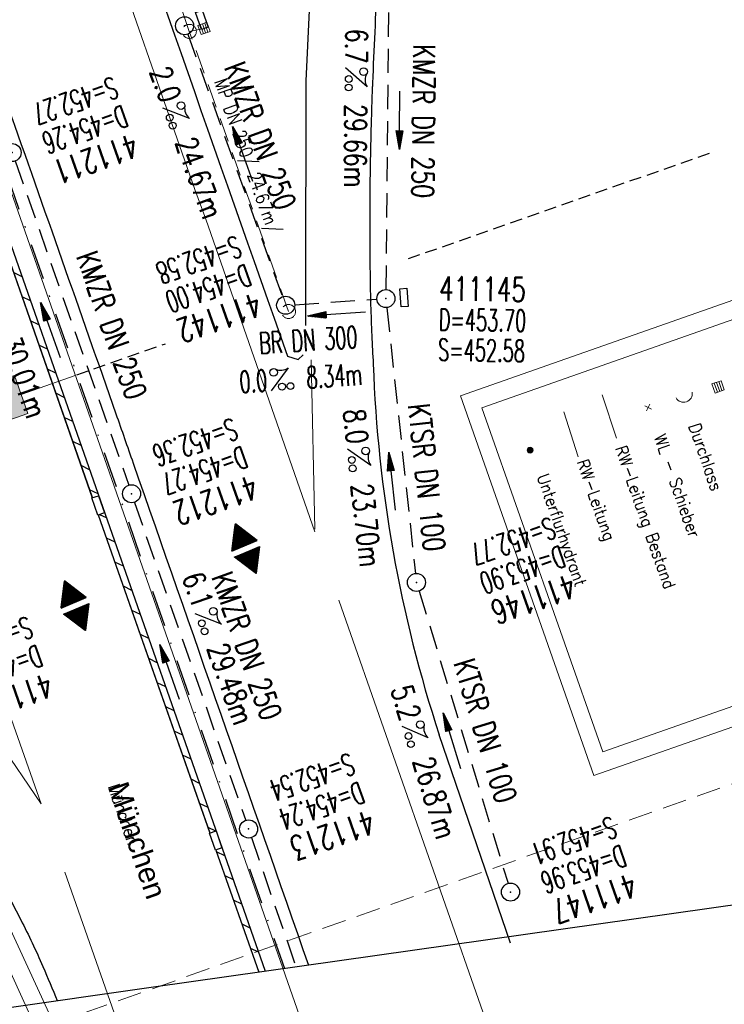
# Model space of a CAD drawing. Extents: x 446577 to 447240, y 443630 to 444842.
# Tile 10 of 71: x 447020 to 447078, y 443699 to 443781. Entities that reach past the tile are written whole.
import ezdxf
from ezdxf.enums import TextEntityAlignment as Align

# ---------------------------------------------------------------- set-up
doc = ezdxf.new("R2010")
doc.units = 0
doc.header["$LTSCALE"] = 2
doc.header["$MEASUREMENT"] = 0
for name, pattern in [('AUSGEZOGEN', [0]), ('GESTRICH-X2', [1.5, 1, -0.5]), ('GESTRICHELT', [0.75, 0.5, -0.25]), ('LINE_LT_1', [1.5, 1, -0.5]), ('STRICHPT-X3', [3, 1.5, -0.75, 0, -0.75])]:
    doc.linetypes.add(name, pattern=pattern)
doc.layers.get('0').update_dxf_attribs({"linetype": 'AUSGEZOGEN'})
for name, color, linetype in [('200_ACHSEN', 7, 'CONTINUOUS'), ('210_Text', 7, 'CONTINUOUS'), ('ACHSE', 250, 'STRICHPT-X3'), ('Beschriftung', 7, 'CONTINUOUS'), ('FBR', 8, 'CONTINUOUS'), ('GEF', 7, 'CONTINUOUS'), ('GLOBAL', 7, 'CONTINUOUS'), ('HEKTOM', 250, 'GESTRICHELT'), ('Hintergrund', 7, 'CONTINUOUS'), ('Hintergrundplan', 7, 'CONTINUOUS'), ('KANAL', 7, 'GESTRICH-X2'), ('neu', 7, 'CONTINUOUS'), ('PFEIL', 7, 'CONTINUOUS'), ('Planeinteilung', 6, 'CONTINUOUS'), ('SCHACHTNR', 6, 'CONTINUOUS'), ('SCHLITZRINNE', 8, 'AUSGEZOGEN'), ('SCHSYMBOL', 7, 'AUSGEZOGEN'), ('TEXTO', 4, 'CONTINUOUS'), ('TEXTU', 4, 'CONTINUOUS')]:
    doc.layers.add(name, color=color, linetype=linetype)
doc.styles.add('4', font='txt_____.ttf', dxfattribs={"width": 0.9, "height": 1})
doc.styles.add('6', font='txt_____.ttf', dxfattribs={"width": 0.8, "height": 1})
doc.styles.add('9', font='ARIALUNI.TTF', dxfattribs={"height": 1})
doc.styles.add('ROMANS', font='romans.shx', dxfattribs={"width": 0.8})

# ---------------------------------------------------------------- blocks, each defined once
blk = doc.blocks.new('GST')
at = {"color": 0}
blk.add_circle((0, 0), 0.75, dxfattribs=at)
blk.add_point((0, 0), dxfattribs=at)
blk = doc.blocks.new('10')
blk.add_blockref('GST', (0, 0))
blk = doc.blocks.new('PROM')
blk.add_line((1.566, 1.817), (0.019, 0.015))
for centre, radius in [((0.317, 1.51), 0.317), ((0.943, 0.291), 0.283), ((1.645, 0.287), 0.283)]:
    blk.add_circle(centre, radius)
blk.add_arc((0.992, 2.682), 1.033, 239.14139, 303.35492)
blk = doc.blocks.new('PFEIL2')
at = {"color": 0}
for p, q in [((0.88, 0.002), (-2.401, -0.012)), ((0.881, -0.271), (0.879, 0.276)), ((0.879, 0.276), (2.429, 0.009)), ((0.911, 0.27), (0.879, 0.265)), ((0.965, 0.261), (0.879, 0.246)), ((1.019, 0.252), (0.879, 0.228)), ((1.073, 0.242), (0.879, 0.209)), ((1.127, 0.233), (0.879, 0.191)), ((1.181, 0.224), (0.879, 0.172)), ((1.235, 0.214), (0.879, 0.154)), ((1.289, 0.205), (0.879, 0.135)), ((1.343, 0.196), (0.879, 0.117)), ((1.397, 0.187), (0.879, 0.098)), ((1.451, 0.177), (0.879, 0.08)), ((1.505, 0.168), (0.879, 0.061)), ((1.559, 0.159), (0.88, 0.043)), ((1.613, 0.149), (0.88, 0.024)), ((1.668, 0.14), (0.88, 0.006)), ((1.722, 0.131), (0.88, -0.013)), ((1.776, 0.121), (0.88, -0.031)), ((1.83, 0.112), (0.88, -0.05)), ((1.884, 0.103), (0.88, -0.068)), ((1.938, 0.094), (0.88, -0.087)), ((1.992, 0.084), (0.88, -0.105)), ((2.046, 0.075), (0.88, -0.124)), ((2.1, 0.066), (0.88, -0.142)), ((2.154, 0.056), (0.88, -0.161)), ((2.208, 0.047), (0.88, -0.179)), ((2.262, 0.038), (0.881, -0.198)), ((2.316, 0.029), (0.881, -0.216)), ((2.37, 0.019), (0.881, -0.235)), ((2.424, 0.01), (0.881, -0.253)), ((2.429, 0.009), (0.881, -0.271))]:
    blk.add_line(p, q, dxfattribs=at)
blk = doc.blocks.new('13')
blk.add_lwpolyline([(0.755, 1.218), (-0.748, 1.218), (-0.748, 1.801), (0.755, 1.801)], close=True)
at = {"rotation": 180}
blk.add_blockref('GST', (0, 0), dxfattribs=at)
blk = doc.blocks.new('*X7')
at = {"color": 0}
for p, q in [((377.107, 180.991), (378.197, 182.081)), ((377.112, 181.023), (378.187, 182.097)), ((377.116, 180.991), (378.2, 182.075)), ((377.124, 181.044), (378.184, 182.103)), ((377.125, 180.991), (378.203, 182.069)), ((377.133, 180.991), (378.206, 182.064)), ((377.136, 181.065), (378.181, 182.109)), ((377.142, 180.991), (378.21, 182.058)), ((377.148, 181.085), (378.177, 182.114)), ((377.151, 180.991), (378.213, 182.053)), ((377.16, 180.991), (378.216, 182.047)), ((377.161, 181.106), (378.174, 182.12)), ((377.169, 180.991), (378.219, 182.041)), ((377.173, 181.127), (378.171, 182.125)), ((377.178, 180.991), (378.223, 182.036)), ((377.185, 181.148), (378.168, 182.131)), ((377.186, 180.991), (378.226, 182.03)), ((377.195, 180.991), (378.229, 182.025)), ((377.197, 181.169), (378.164, 182.137)), ((377.204, 180.991), (378.232, 182.019)), ((377.209, 181.19), (378.161, 182.142)), ((377.213, 180.991), (378.236, 182.013)), ((377.221, 181.211), (378.158, 182.148)), ((377.222, 180.991), (378.239, 182.008)), ((377.233, 181.232), (378.155, 182.153)), ((377.245, 181.253), (378.151, 182.159)), ((377.257, 181.274), (378.148, 182.165)), ((377.269, 181.295), (378.145, 182.17)), ((377.281, 181.316), (378.142, 182.176)), ((377.293, 181.336), (378.138, 182.181)), ((377.305, 181.357), (378.135, 182.187)), ((377.318, 181.378), (378.132, 182.193)), ((377.33, 181.399), (378.129, 182.198)), ((377.342, 181.42), (378.126, 182.204)), ((377.354, 181.441), (378.122, 182.209)), ((377.366, 181.462), (378.119, 182.215)), ((377.378, 181.483), (378.116, 182.221)), ((377.39, 181.504), (378.113, 182.226)), ((377.402, 181.525), (378.109, 182.232)), ((377.414, 181.546), (378.106, 182.238)), ((377.426, 181.566), (378.103, 182.243)), ((377.438, 181.587), (378.1, 182.249)), ((377.45, 181.608), (378.096, 182.254)), ((377.462, 181.629), (378.093, 182.26)), ((377.474, 181.65), (378.09, 182.266)), ((377.487, 181.671), (378.087, 182.271)), ((377.499, 181.692), (378.083, 182.277)), ((377.511, 181.713), (378.08, 182.282)), ((377.523, 181.734), (378.077, 182.288)), ((377.535, 181.755), (378.074, 182.294)), ((377.547, 181.776), (378.071, 182.299)), ((377.559, 181.796), (378.067, 182.305)), ((377.571, 181.817), (378.064, 182.31)), ((377.583, 181.838), (378.061, 182.316)), ((377.595, 181.859), (378.058, 182.322)), ((377.607, 181.88), (378.054, 182.327)), ((377.619, 181.901), (378.051, 182.333)), ((377.631, 181.922), (378.048, 182.338)), ((377.644, 181.943), (378.045, 182.344)), ((377.656, 181.964), (378.041, 182.35)), ((377.668, 181.985), (378.038, 182.355)), ((377.68, 182.006), (378.035, 182.361)), ((377.692, 182.027), (378.032, 182.366)), ((377.704, 182.047), (378.028, 182.372)), ((377.716, 182.068), (378.025, 182.378)), ((377.728, 182.089), (378.022, 182.383)), ((377.74, 182.11), (378.019, 182.389)), ((377.752, 182.131), (378.016, 182.394)), ((377.764, 182.152), (378.012, 182.4)), ((377.776, 182.173), (378.009, 182.406)), ((377.788, 182.194), (378.006, 182.411)), ((377.8, 182.215), (378.003, 182.417)), ((377.813, 182.236), (377.999, 182.422)), ((377.825, 182.257), (377.996, 182.428)), ((377.837, 182.277), (377.993, 182.434)), ((377.849, 182.298), (377.99, 182.439)), ((377.861, 182.319), (377.986, 182.445)), ((377.873, 182.34), (377.983, 182.45)), ((377.885, 182.361), (377.98, 182.456)), ((377.897, 182.382), (377.977, 182.462)), ((377.909, 182.403), (377.973, 182.467)), ((377.921, 182.424), (377.97, 182.473)), ((377.933, 182.445), (377.967, 182.478)), ((377.945, 182.466), (377.964, 182.484)), ((377.231, 180.991), (378.242, 182.002)), ((377.239, 180.991), (378.245, 181.997)), ((377.248, 180.991), (378.248, 181.991)), ((377.257, 180.991), (378.252, 181.985)), ((377.266, 180.991), (378.255, 181.98)), ((377.275, 180.991), (378.258, 181.974)), ((377.284, 180.991), (378.261, 181.969)), ((377.292, 180.991), (378.265, 181.963)), ((377.301, 180.991), (378.268, 181.957)), ((377.31, 180.991), (378.271, 181.952)), ((377.319, 180.991), (378.274, 181.946)), ((377.328, 180.991), (378.278, 181.941)), ((377.337, 180.991), (378.281, 181.935)), ((377.346, 180.991), (378.284, 181.929)), ((377.354, 180.991), (378.287, 181.924)), ((377.363, 180.991), (378.291, 181.918)), ((377.372, 180.991), (378.294, 181.913)), ((377.381, 180.991), (378.297, 181.907)), ((377.39, 180.991), (378.3, 181.901)), ((377.399, 180.991), (378.303, 181.896)), ((377.407, 180.991), (378.307, 181.89)), ((377.416, 180.991), (378.31, 181.884)), ((377.425, 180.991), (378.313, 181.879)), ((377.434, 180.991), (378.316, 181.873)), ((377.443, 180.991), (378.32, 181.868)), ((377.452, 180.991), (378.323, 181.862)), ((377.46, 180.991), (378.326, 181.856)), ((377.469, 180.991), (378.329, 181.851)), ((377.478, 180.991), (378.333, 181.845)), ((377.487, 180.991), (378.336, 181.84)), ((377.496, 180.991), (378.339, 181.834)), ((377.505, 180.991), (378.342, 181.828)), ((377.513, 180.991), (378.346, 181.823)), ((377.522, 180.991), (378.349, 181.817)), ((377.531, 180.991), (378.352, 181.812)), ((377.54, 180.991), (378.355, 181.806)), ((377.549, 180.991), (378.358, 181.8)), ((377.558, 180.991), (378.362, 181.795)), ((377.566, 180.991), (378.365, 181.789)), ((377.575, 180.991), (378.368, 181.784)), ((377.584, 180.991), (378.371, 181.778)), ((377.593, 180.991), (378.375, 181.772)), ((377.602, 180.991), (378.378, 181.767)), ((377.611, 180.991), (378.381, 181.761)), ((377.62, 180.991), (378.384, 181.756)), ((377.628, 180.991), (378.388, 181.75)), ((377.637, 180.991), (378.391, 181.744)), ((377.646, 180.991), (378.394, 181.739)), ((377.655, 180.991), (378.397, 181.733)), ((377.664, 180.991), (378.401, 181.728)), ((377.673, 180.991), (378.404, 181.722)), ((377.681, 180.991), (378.407, 181.716)), ((377.69, 180.991), (378.41, 181.711)), ((377.699, 180.991), (378.413, 181.705)), ((377.708, 180.991), (378.417, 181.7)), ((377.717, 180.991), (378.42, 181.694)), ((377.726, 180.991), (378.423, 181.688)), ((377.734, 180.991), (378.426, 181.683)), ((377.743, 180.991), (378.43, 181.677)), ((377.752, 180.991), (378.433, 181.672)), ((377.761, 180.991), (378.436, 181.666)), ((377.77, 180.991), (378.439, 181.66)), ((377.779, 180.991), (378.443, 181.655)), ((377.787, 180.991), (378.446, 181.649)), ((377.796, 180.991), (378.449, 181.644)), ((377.805, 180.991), (378.452, 181.638)), ((377.814, 180.991), (378.456, 181.632)), ((377.823, 180.991), (378.459, 181.627)), ((377.832, 180.991), (378.462, 181.621)), ((377.84, 180.991), (378.465, 181.616)), ((377.849, 180.991), (378.468, 181.61)), ((377.858, 180.991), (378.472, 181.604)), ((377.867, 180.991), (378.475, 181.599)), ((377.876, 180.991), (378.478, 181.593)), ((377.885, 180.991), (378.481, 181.588)), ((377.894, 180.991), (378.485, 181.582)), ((377.902, 180.991), (378.488, 181.576)), ((377.911, 180.991), (378.491, 181.571)), ((377.92, 180.991), (378.494, 181.565)), ((377.929, 180.991), (378.498, 181.559)), ((377.938, 180.991), (378.501, 181.554)), ((377.947, 180.991), (378.504, 181.548)), ((377.955, 180.991), (378.507, 181.543)), ((377.964, 180.991), (378.511, 181.537)), ((377.973, 180.991), (378.514, 181.531)), ((377.982, 180.991), (378.517, 181.526)), ((377.991, 180.991), (378.52, 181.52)), ((378, 180.991), (378.523, 181.515)), ((378.008, 180.991), (378.527, 181.509)), ((378.017, 180.991), (378.53, 181.503)), ((378.026, 180.991), (378.533, 181.498)), ((378.035, 180.991), (378.536, 181.492)), ((378.044, 180.991), (378.54, 181.487)), ((378.053, 180.991), (378.543, 181.481)), ((378.061, 180.991), (378.546, 181.475)), ((378.07, 180.991), (378.549, 181.47)), ((378.079, 180.991), (378.553, 181.464)), ((378.088, 180.991), (378.556, 181.459)), ((378.097, 180.991), (378.559, 181.453)), ((378.106, 180.991), (378.562, 181.447)), ((378.114, 180.991), (378.565, 181.442)), ((378.123, 180.991), (378.569, 181.436)), ((378.132, 180.991), (378.572, 181.431)), ((378.141, 180.991), (378.575, 181.425)), ((378.15, 180.991), (378.578, 181.419)), ((378.159, 180.991), (378.582, 181.414)), ((378.168, 180.991), (378.585, 181.408)), ((378.176, 180.991), (378.588, 181.403)), ((378.185, 180.991), (378.591, 181.397)), ((378.194, 180.991), (378.595, 181.391)), ((378.203, 180.991), (378.598, 181.386)), ((378.212, 180.991), (378.601, 181.38)), ((378.221, 180.991), (378.604, 181.375)), ((378.229, 180.991), (378.608, 181.369)), ((378.238, 180.991), (378.611, 181.363)), ((378.247, 180.991), (378.614, 181.358)), ((378.256, 180.991), (378.617, 181.352)), ((378.265, 180.991), (378.62, 181.347)), ((378.274, 180.991), (378.624, 181.341)), ((378.282, 180.991), (378.627, 181.335)), ((378.291, 180.991), (378.63, 181.33)), ((378.3, 180.991), (378.633, 181.324)), ((378.309, 180.991), (378.637, 181.319)), ((378.318, 180.991), (378.64, 181.313)), ((378.327, 180.991), (378.643, 181.307)), ((378.335, 180.991), (378.646, 181.302)), ((378.344, 180.991), (378.65, 181.296)), ((378.353, 180.991), (378.653, 181.291)), ((378.362, 180.991), (378.656, 181.285)), ((378.371, 180.991), (378.659, 181.279)), ((378.38, 180.991), (378.663, 181.274)), ((378.388, 180.991), (378.666, 181.268)), ((378.397, 180.991), (378.669, 181.262)), ((378.406, 180.991), (378.672, 181.257)), ((378.415, 180.991), (378.675, 181.251)), ((378.424, 180.991), (378.679, 181.246)), ((378.433, 180.991), (378.682, 181.24)), ((378.442, 180.991), (378.685, 181.234)), ((378.45, 180.991), (378.688, 181.229)), ((378.459, 180.991), (378.692, 181.223)), ((378.468, 180.991), (378.695, 181.218)), ((378.477, 180.991), (378.698, 181.212)), ((378.486, 180.991), (378.701, 181.206)), ((378.495, 180.991), (378.705, 181.201)), ((378.503, 180.991), (378.708, 181.195)), ((378.512, 180.991), (378.711, 181.19)), ((378.521, 180.991), (378.714, 181.184)), ((378.53, 180.991), (378.718, 181.178)), ((378.539, 180.991), (378.721, 181.173)), ((378.548, 180.991), (378.724, 181.167)), ((378.556, 180.991), (378.727, 181.162)), ((378.565, 180.991), (378.73, 181.156)), ((378.574, 180.991), (378.734, 181.15)), ((378.583, 180.991), (378.737, 181.145)), ((378.592, 180.991), (378.74, 181.139)), ((378.601, 180.991), (378.743, 181.134)), ((378.609, 180.991), (378.747, 181.128)), ((378.618, 180.991), (378.75, 181.122)), ((378.627, 180.991), (378.753, 181.117)), ((378.636, 180.991), (378.756, 181.111)), ((378.645, 180.991), (378.76, 181.106)), ((378.654, 180.991), (378.763, 181.1)), ((378.662, 180.991), (378.766, 181.094)), ((378.671, 180.991), (378.769, 181.089)), ((378.68, 180.991), (378.773, 181.083)), ((378.689, 180.991), (378.776, 181.078)), ((378.698, 180.991), (378.779, 181.072)), ((378.707, 180.991), (378.782, 181.066)), ((378.716, 180.991), (378.785, 181.061)), ((378.724, 180.991), (378.789, 181.055)), ((378.733, 180.991), (378.792, 181.05)), ((378.742, 180.991), (378.795, 181.044)), ((378.751, 180.991), (378.798, 181.038)), ((378.76, 180.991), (378.802, 181.033)), ((378.769, 180.991), (378.805, 181.027)), ((378.777, 180.991), (378.808, 181.022)), ((378.786, 180.991), (378.811, 181.016)), ((378.795, 180.991), (378.815, 181.01)), ((378.804, 180.991), (378.818, 181.005)), ((378.813, 180.991), (378.821, 180.999)), ((377.099, 180.568), (377.108, 180.577)), ((377.102, 180.562), (377.117, 180.577)), ((377.106, 180.556), (377.126, 180.577)), ((377.109, 180.551), (377.135, 180.577)), ((377.112, 180.545), (377.144, 180.577)), ((377.115, 180.54), (377.153, 180.577)), ((377.119, 180.534), (377.161, 180.577)), ((377.122, 180.528), (377.17, 180.577)), ((377.125, 180.523), (377.179, 180.577)), ((377.128, 180.517), (377.188, 180.577)), ((377.131, 180.512), (377.197, 180.577)), ((377.135, 180.506), (377.206, 180.577)), ((377.138, 180.5), (377.214, 180.577)), ((377.141, 180.495), (377.223, 180.577)), ((377.144, 180.489), (377.232, 180.577)), ((377.148, 180.484), (377.241, 180.577)), ((377.151, 180.478), (377.25, 180.577)), ((377.154, 180.472), (377.259, 180.577)), ((377.157, 180.467), (377.267, 180.577)), ((377.161, 180.461), (377.276, 180.577)), ((377.164, 180.456), (377.285, 180.577)), ((377.167, 180.45), (377.294, 180.577)), ((377.17, 180.444), (377.303, 180.577)), ((377.174, 180.439), (377.312, 180.577)), ((377.177, 180.433), (377.32, 180.577)), ((377.18, 180.428), (377.329, 180.577)), ((377.183, 180.422), (377.338, 180.577)), ((377.186, 180.416), (377.347, 180.577)), ((377.19, 180.411), (377.356, 180.577)), ((377.193, 180.405), (377.365, 180.577)), ((377.196, 180.4), (377.373, 180.577)), ((377.199, 180.394), (377.382, 180.577)), ((377.203, 180.388), (377.391, 180.577)), ((377.206, 180.383), (377.4, 180.577)), ((377.209, 180.377), (377.409, 180.577)), ((377.212, 180.372), (377.418, 180.577)), ((377.216, 180.366), (377.427, 180.577)), ((377.219, 180.36), (377.435, 180.577)), ((377.222, 180.355), (377.444, 180.577)), ((377.225, 180.349), (377.453, 180.577)), ((377.229, 180.344), (377.462, 180.577)), ((377.232, 180.338), (377.471, 180.577)), ((377.235, 180.332), (377.48, 180.577)), ((377.238, 180.327), (377.488, 180.577)), ((377.241, 180.321), (377.497, 180.577)), ((377.245, 180.315), (377.506, 180.577)), ((377.248, 180.31), (377.515, 180.577)), ((377.251, 180.304), (377.524, 180.577)), ((377.254, 180.299), (377.533, 180.577)), ((377.258, 180.293), (377.541, 180.577)), ((377.261, 180.287), (377.55, 180.577)), ((377.264, 180.282), (377.559, 180.577)), ((377.267, 180.276), (377.568, 180.577)), ((377.271, 180.271), (377.577, 180.577)), ((377.274, 180.265), (377.586, 180.577)), ((377.277, 180.259), (377.594, 180.577)), ((377.28, 180.254), (377.603, 180.577)), ((377.284, 180.248), (377.612, 180.577)), ((377.287, 180.243), (377.621, 180.577)), ((377.29, 180.237), (377.63, 180.577)), ((377.293, 180.231), (377.639, 180.577)), ((377.296, 180.226), (377.647, 180.577)), ((377.3, 180.22), (377.656, 180.577)), ((377.303, 180.215), (377.665, 180.577)), ((377.306, 180.209), (377.674, 180.577)), ((377.309, 180.203), (377.683, 180.577)), ((377.313, 180.198), (377.692, 180.577)), ((377.316, 180.192), (377.701, 180.577)), ((377.319, 180.187), (377.709, 180.577)), ((377.322, 180.181), (377.718, 180.577)), ((377.326, 180.175), (377.727, 180.577)), ((377.329, 180.17), (377.736, 180.577)), ((377.332, 180.164), (377.745, 180.577)), ((377.335, 180.159), (377.754, 180.577)), ((377.339, 180.153), (377.762, 180.577)), ((377.342, 180.147), (377.771, 180.577)), ((377.345, 180.142), (377.78, 180.577)), ((377.348, 180.136), (377.789, 180.577)), ((377.351, 180.131), (377.798, 180.577)), ((377.355, 180.125), (377.807, 180.577)), ((377.358, 180.119), (377.815, 180.577)), ((377.361, 180.114), (377.824, 180.577)), ((377.364, 180.108), (377.833, 180.577)), ((377.368, 180.103), (377.842, 180.577)), ((377.371, 180.097), (377.851, 180.577)), ((377.374, 180.091), (377.86, 180.577)), ((377.377, 180.086), (377.868, 180.577)), ((377.381, 180.08), (377.877, 180.577)), ((377.384, 180.075), (377.886, 180.577)), ((377.387, 180.069), (377.895, 180.577)), ((377.39, 180.063), (377.904, 180.577)), ((377.394, 180.058), (377.913, 180.577)), ((377.397, 180.052), (377.921, 180.577)), ((377.4, 180.047), (377.93, 180.577)), ((377.403, 180.041), (377.939, 180.577)), ((377.406, 180.035), (377.948, 180.577)), ((377.41, 180.03), (377.957, 180.577)), ((377.413, 180.024), (377.966, 180.577)), ((377.416, 180.018), (377.975, 180.577)), ((377.419, 180.013), (377.983, 180.577)), ((377.423, 180.007), (377.992, 180.577)), ((377.426, 180.002), (378.001, 180.577)), ((377.429, 179.996), (378.01, 180.577)), ((377.432, 179.99), (378.019, 180.577)), ((377.436, 179.985), (378.028, 180.577)), ((377.439, 179.979), (378.036, 180.577)), ((377.442, 179.974), (378.045, 180.577)), ((377.445, 179.968), (378.054, 180.577)), ((377.449, 179.962), (378.063, 180.577)), ((377.452, 179.957), (378.072, 180.577)), ((377.455, 179.951), (378.081, 180.577)), ((377.458, 179.946), (378.089, 180.577)), ((377.461, 179.94), (378.098, 180.577)), ((377.465, 179.934), (378.107, 180.577)), ((377.468, 179.929), (378.116, 180.577)), ((377.471, 179.923), (378.125, 180.577)), ((377.474, 179.918), (378.134, 180.577)), ((377.478, 179.912), (378.142, 180.577)), ((377.481, 179.906), (378.151, 180.577)), ((377.484, 179.901), (378.16, 180.577)), ((377.487, 179.895), (378.169, 180.577)), ((377.491, 179.89), (378.178, 180.577)), ((377.494, 179.884), (378.187, 180.577)), ((377.497, 179.878), (378.196, 180.577)), ((377.5, 179.873), (378.204, 180.577)), ((377.504, 179.867), (378.213, 180.577)), ((377.507, 179.862), (378.222, 180.577)), ((377.51, 179.856), (378.231, 180.577)), ((377.513, 179.85), (378.24, 180.577)), ((377.516, 179.845), (378.249, 180.577)), ((377.52, 179.839), (378.257, 180.577)), ((377.523, 179.834), (378.266, 180.577)), ((377.526, 179.828), (378.275, 180.577)), ((377.529, 179.822), (378.284, 180.577)), ((377.533, 179.817), (378.293, 180.577)), ((377.536, 179.811), (378.302, 180.577)), ((377.539, 179.806), (378.31, 180.577)), ((377.542, 179.8), (378.319, 180.577)), ((377.546, 179.794), (378.328, 180.577)), ((377.549, 179.789), (378.337, 180.577)), ((377.552, 179.783), (378.346, 180.577)), ((377.555, 179.778), (378.355, 180.577)), ((377.559, 179.772), (378.363, 180.577)), ((377.562, 179.766), (378.372, 180.577)), ((377.565, 179.761), (378.381, 180.577)), ((377.568, 179.755), (378.39, 180.577)), ((377.571, 179.75), (378.399, 180.577)), ((377.575, 179.744), (378.408, 180.577)), ((377.578, 179.738), (378.416, 180.577)), ((377.581, 179.733), (378.425, 180.577)), ((377.584, 179.727), (378.434, 180.577)), ((377.588, 179.722), (378.443, 180.577)), ((377.591, 179.716), (378.452, 180.577)), ((377.594, 179.71), (378.461, 180.577)), ((377.597, 179.705), (378.47, 180.577)), ((377.601, 179.699), (378.478, 180.577)), ((377.604, 179.693), (378.487, 180.577)), ((377.607, 179.688), (378.496, 180.577)), ((377.61, 179.682), (378.505, 180.577)), ((377.614, 179.677), (378.514, 180.577)), ((377.617, 179.671), (378.523, 180.577)), ((377.62, 179.665), (378.531, 180.577)), ((377.623, 179.66), (378.54, 180.577)), ((377.626, 179.654), (378.549, 180.577)), ((377.63, 179.649), (378.558, 180.577)), ((377.633, 179.643), (378.567, 180.577)), ((377.636, 179.637), (378.576, 180.577)), ((377.639, 179.632), (378.584, 180.577)), ((377.643, 179.626), (378.593, 180.577)), ((377.646, 179.621), (378.602, 180.577)), ((377.649, 179.615), (378.611, 180.577)), ((377.652, 179.609), (378.62, 180.577)), ((377.656, 179.604), (378.629, 180.577)), ((377.659, 179.598), (378.637, 180.577)), ((377.662, 179.593), (378.646, 180.577)), ((377.665, 179.587), (378.655, 180.577)), ((377.669, 179.581), (378.664, 180.577)), ((377.672, 179.576), (378.673, 180.577)), ((377.675, 179.57), (378.682, 180.577)), ((377.678, 179.565), (378.69, 180.577)), ((377.681, 179.559), (378.699, 180.577)), ((377.685, 179.553), (378.708, 180.577)), ((377.688, 179.548), (378.717, 180.577)), ((377.691, 179.542), (378.726, 180.577)), ((377.694, 179.537), (378.735, 180.577)), ((377.698, 179.531), (378.744, 180.577)), ((377.701, 179.525), (378.752, 180.577)), ((377.704, 179.52), (378.761, 180.577)), ((377.707, 179.514), (378.77, 180.577)), ((377.711, 179.509), (378.779, 180.577)), ((377.714, 179.503), (378.788, 180.577)), ((377.717, 179.497), (378.797, 180.577)), ((377.72, 179.492), (378.805, 180.577)), ((377.724, 179.486), (378.814, 180.577)), ((377.733, 179.469), (378.806, 180.542)), ((377.736, 179.464), (378.794, 180.521)), ((377.74, 179.458), (378.781, 180.5)), ((377.743, 179.453), (378.769, 180.479)), ((377.746, 179.447), (378.757, 180.458)), ((377.749, 179.441), (378.745, 180.437)), ((377.753, 179.436), (378.733, 180.416)), ((377.756, 179.43), (378.721, 180.395)), ((377.759, 179.425), (378.709, 180.374)), ((377.762, 179.419), (378.697, 180.353)), ((377.766, 179.413), (378.685, 180.333)), ((377.769, 179.408), (378.673, 180.312)), ((377.772, 179.402), (378.661, 180.291)), ((377.775, 179.396), (378.649, 180.27)), ((377.779, 179.391), (378.637, 180.249)), ((377.782, 179.385), (378.624, 180.228)), ((377.785, 179.38), (378.612, 180.207)), ((377.788, 179.374), (378.6, 180.186)), ((377.791, 179.368), (378.588, 180.165)), ((377.795, 179.363), (378.576, 180.144)), ((377.798, 179.357), (378.564, 180.123)), ((377.801, 179.352), (378.552, 180.103)), ((377.804, 179.346), (378.54, 180.082)), ((377.808, 179.34), (378.528, 180.061)), ((377.811, 179.335), (378.516, 180.04)), ((377.814, 179.329), (378.504, 180.019)), ((377.817, 179.324), (378.492, 179.998)), ((377.821, 179.318), (378.48, 179.977)), ((377.824, 179.312), (378.468, 179.956)), ((377.827, 179.307), (378.455, 179.935)), ((377.83, 179.301), (378.443, 179.914)), ((377.834, 179.296), (378.431, 179.893)), ((377.837, 179.29), (378.419, 179.872)), ((377.84, 179.284), (378.407, 179.852)), ((377.843, 179.279), (378.395, 179.831)), ((377.846, 179.273), (378.383, 179.81)), ((377.85, 179.268), (378.371, 179.789)), ((377.853, 179.262), (378.359, 179.768)), ((377.856, 179.256), (378.347, 179.747)), ((377.859, 179.251), (378.335, 179.726)), ((377.863, 179.245), (378.323, 179.705)), ((377.866, 179.24), (378.311, 179.684)), ((377.869, 179.234), (378.298, 179.663)), ((377.872, 179.228), (378.286, 179.642)), ((377.876, 179.223), (378.274, 179.622)), ((377.879, 179.217), (378.262, 179.601)), ((377.882, 179.212), (378.25, 179.58)), ((377.885, 179.206), (378.238, 179.559)), ((377.889, 179.2), (378.226, 179.538)), ((377.892, 179.195), (378.214, 179.517)), ((377.895, 179.189), (378.202, 179.496)), ((377.898, 179.184), (378.19, 179.475)), ((377.901, 179.178), (378.178, 179.454)), ((377.905, 179.172), (378.166, 179.433)), ((377.908, 179.167), (378.154, 179.412)), ((377.911, 179.161), (378.142, 179.391)), ((377.914, 179.156), (378.129, 179.371)), ((377.918, 179.15), (378.117, 179.35)), ((377.921, 179.144), (378.105, 179.329)), ((377.924, 179.139), (378.093, 179.308)), ((377.927, 179.133), (378.081, 179.287)), ((377.931, 179.128), (378.069, 179.266)), ((377.934, 179.122), (378.057, 179.245)), ((377.937, 179.116), (378.045, 179.224)), ((377.94, 179.111), (378.033, 179.203)), ((377.944, 179.105), (378.021, 179.182)), ((377.947, 179.1), (378.009, 179.161)), ((377.95, 179.094), (377.997, 179.141)), ((377.953, 179.088), (377.985, 179.12)), ((377.956, 179.083), (377.972, 179.099))]:
    blk.add_line(p, q, dxfattribs=at)
blk = doc.blocks.new('HOCHP')
for points in [[(-0.012, 2.235), (-1.148, 0.268), (1.124, 0.268)], [(-0.012, -2.242), (-1.148, -0.275), (1.124, -0.275)]]:
    blk.add_lwpolyline(points, close=True)
at = {"xscale": 1.311372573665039, "yscale": 1.311372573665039, "zscale": 1.311372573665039}
blk.add_blockref('*X7', (-495.658, -237.078), dxfattribs=at)
blk = doc.blocks.new('1135420')
for p, q in [((1135, 297), (1135, 420)), ((1135, 0), (1135, 297))]:
    blk.add_line(p, q)
blk = doc.blocks.new('SK-quadrat Rand')
at = {"color": 18, "lineweight": 9, "true_color": 0x000000}
for p, q in [((-0.4, 0.8), (-0.4, 0)), ((-0.4, 0.8), (0.4, 0.8)), ((-0.4, 0), (0.4, 0)), ((-0.2, 0.8), (-0.2, 0)), ((0, 0.8), (0, 0)), ((0.2, 0.8), (0.2, 0)), ((0.4, 0.8), (0.4, 0))]:
    blk.add_line(p, q, dxfattribs=at)
blk = doc.blocks.new('Ein-_Auslauf')
at = {"color": 18, "lineweight": 9, "true_color": 0x000000}
blk.add_lwpolyline([(-0.700676, -0.583948, -0.816874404), (0.724419, -0.589597)], format="xyb", dxfattribs=at)
blk = doc.blocks.new('Schieber (Kreuz)')
at = {"color": 18, "lineweight": 9, "true_color": 0x000000}
for q in [(-0.2178, 0.2178), (-0.2178, -0.2178), (0.2178, 0.2178), (0.2178, -0.2178)]:
    blk.add_line((0, 0), q, dxfattribs=at)
blk = doc.blocks.new('Unterflurhydrant')
h = blk.add_hatch(color=131)
edge = h.paths.add_edge_path(flags=0)
edge.add_arc((0, 0), 0.25, 0, 360)
at = {"color": 18, "lineweight": 9, "true_color": 0x000000}
blk.add_circle((0, 0), 0.25, dxfattribs=at)
blk.add_circle((0, 0), 0.25, dxfattribs=at)
blk = doc.blocks.new('SK-quadrat Mitte')
at = {"color": 18, "lineweight": 9, "true_color": 0x000000}
for p, q in [((-0.4, 0.4), (-0.4, -0.4)), ((-0.4, 0.4), (0.4, 0.4)), ((-0.2, 0.4), (-0.2, -0.4)), ((0, 0.4), (0, -0.4)), ((0.2, 0.4), (0.2, -0.4)), ((0.4, 0.4), (0.4, -0.4)), ((-0.4, -0.4), (0.4, -0.4))]:
    blk.add_line(p, q, dxfattribs=at)
blk = doc.blocks.new('Schacht')
at = {"color": 18, "lineweight": 9, "true_color": 0x000000}
blk.add_circle((0, 0), 0.779, dxfattribs=at)

msp = doc.modelspace()

# ---------------------------------------------------------------- hatches: boundary and pattern name
at = {"layer": '210_Text'}
for color in [252, 131]:
    msp.add_hatch(color=color, dxfattribs=at).paths.add_polyline_path([(447020.174, 443748.448), (447019.068, 443751.606), (447012.431, 443749.28), (447013.537, 443746.123)], flags=0)

# ---------------------------------------------------------------- linework, layer by layer
at = {"layer": '200_ACHSEN', "color": 8, "lineweight": 9, "true_color": 0x7f7f7f}
msp.add_lwpolyline([(446877.093, 444209.207, -0.004255), (446885.419, 444176.323, 0.024318), (446940.471, 443990.561), (446963.136, 443925.819), (447048.746, 443681.27)], format="xyb", dxfattribs=at)
msp.add_lwpolyline([(446877.093, 444209.207, -0.004255), (446885.419, 444176.323, 0.024318), (446940.471, 443990.561), (446963.136, 443925.819), (447048.746, 443681.27)], format="xyb", dxfattribs=at)
at = {"layer": '210_Text', "color": 2, "lineweight": 9, "true_color": 0xffff00}
msp.add_line((447024.124, 443751.604), (447019.621, 443750.027), dxfattribs=at)
at = {"layer": '210_Text', "color": 18, "lineweight": 9, "true_color": 0x000000}
msp.add_line((447024.124, 443751.604), (447019.621, 443750.027), dxfattribs=at)
at = {"layer": '210_Text', "color": 153, "lineweight": 9, "true_color": 0x5391e3}
msp.add_lwpolyline([(447020.174, 443748.448), (447019.068, 443751.606), (447012.431, 443749.28), (447013.537, 443746.123), (447020.174, 443748.448)], close=True, dxfattribs=at)
at = {"layer": '210_Text', "color": 2, "lineweight": 9, "true_color": 0xffff00}
msp.add_lwpolyline([(447013.537, 443746.123), (447012.431, 443749.28), (447019.068, 443751.606), (447020.174, 443748.448), (447013.537, 443746.123)], close=True, dxfattribs=at)
at = {"layer": '210_Text', "color": 18, "lineweight": 9, "true_color": 0x000000}
for points in [[(447020.174, 443748.448), (447019.068, 443751.606), (447012.431, 443749.28), (447013.537, 443746.123), (447020.174, 443748.448)], [(447013.537, 443746.123), (447012.431, 443749.28), (447019.068, 443751.606), (447020.174, 443748.448), (447013.537, 443746.123)]]:
    msp.add_lwpolyline(points, close=True, dxfattribs=at)
at = {"layer": 'ACHSE', "flags": 128}
msp.add_lwpolyline([(446785.2, 444812.39), (446790.978, 444771.625), (446798.52, 444718.411), (446808.52, 444647.862), (446822.553, 444548.851), (446833.078, 444474.594), (446836.586, 444449.841), (446840.095, 444425.088), (446843.603, 444400.336), (446847.111, 444375.583), (446847.688, 444371.511), (446850.727, 444350.846), (446854.65, 444326.156), (446858.882, 444301.517), (446863.422, 444276.933), (446868.271, 444252.408), (446873.427, 444227.946), (446878.889, 444203.55), (446884.657, 444179.224), (446890.729, 444154.973), (446897.105, 444130.8), (446903.784, 444106.709), (446910.765, 444082.704), (446918.046, 444058.788), (446925.627, 444034.965), (446933.506, 444011.239), (446939.848, 443992.83), (446941.674, 443987.611), (446949.933, 443964.015), (446958.191, 443940.418), (446966.45, 443916.822), (446974.708, 443893.225), (446979.199, 443880.392), (446999.483, 443822.435), (447024.259, 443751.646), (447041.503, 443702.373)], dxfattribs=at)
at = {"layer": 'FBR'}
msp.add_line((447060.264, 443704.475), (447054.357, 443721.762), dxfattribs=at)
for points in [[(446996.335, 443882.82, -0.000011), (446996.834, 443881.391), (447012.742, 443835.838, 0.000388), (447024.088, 443803.43, 0.00025), (447041.743, 443753.205)], [(446981.167, 443880.67, -0.000036), (446985.547, 443868.172, -0.00001), (446990.142, 443855.056, -0.000011), (446994.25, 443843.328, -0.000533), (447001.752, 443821.837, 0.000455), (447010.521, 443796.702, 0.000701), (447018.513, 443773.963, -0.000624), (447027.494, 443748.425, -0.000234), (447028.928, 443744.324, 0.000022), (447043.482, 443702.654, 0.000434)], [(447054.957, 443836.728, -0.000127), (447053.255, 443821.355, -0.000264), (447052.428, 443813.935, -0.00046), (447049.385, 443787, 0.009424), (447049.26, 443785.683, 0.007359), (447049.21, 443784.864, 0.000714), (447048.831, 443776.411, 0.000002), (447048.799, 443775.687, 0.00068), (447048.799, 443775.685, 0.000017), (447048.796, 443775.617, 0.000006), (447048.789, 443775.439, 0.000047), (447048.788, 443775.416, 0.000003), (447048.773, 443775.042, 0.003133), (447048.726, 443773.666, 0.001293), (447048.642, 443770.33, 0.00373), (447048.592, 443767.047, 0.002772), (447048.582, 443762.629, 0.002765), (447048.607, 443759.813, 0.0033), (447048.656, 443757.454, 0.004156), (447048.747, 443754.923, 0.004426), (447048.873, 443752.549, 0.002924)], [(447001.407, 443735.962, -0.000954), (447003.535, 443733.032, -0.001574), (447004.815, 443731.251, -0.000045), (447006.85, 443728.4, -0.000285), (447007.172, 443727.948, -0.009992), (447009.257, 443724.892, -0.005894), (447012.625, 443719.601, -0.017241), (447013.385, 443718.275, -0.001966), (447019.599, 443706.404, -0.018115), (447021.432, 443702.53, -0.003372), (447022.627, 443699.698)]]:
    msp.add_lwpolyline(points, format="xyb", dxfattribs=at)
for points in [[(447043.273, 443758.431), (447043.286, 443776.07), (447043.827, 443787.19), (447045.609, 443803.405)], [(447043.276, 443755.738), (447043.272, 443756.684), (447043.273, 443758.431)], [(447041.743, 443753.205), (447042.634, 443752.91), (447043.037, 443753.307)]]:
    msp.add_lwpolyline(points, dxfattribs=at)
msp.add_arc((447159.458, 443756.365), 110.651, 181.9765, 198.2235, dxfattribs=at)
at = {"layer": 'GLOBAL', "color": 18, "lineweight": 18, "true_color": 0x000000}
for p, q in [((447098.492, 443764.807), (447056.11, 443749.915)), ((447097.587, 443762.87), (447057.89, 443748.922)), ((447056.11, 443749.915), (447067.192, 443718.375)), ((447057.89, 443748.922), (447067.931, 443720.347)), ((447107.627, 443734.294), (447067.931, 443720.347)), ((447109.574, 443733.266), (447067.192, 443718.375))]:
    msp.add_line(p, q, dxfattribs=at)
at = {"layer": 'GLOBAL', "color": 92, "lineweight": 18, "true_color": 0x00b400}
msp.add_line((447067.884, 443749.978), (447069.069, 443746.393), dxfattribs=at)
at = {"layer": 'GLOBAL', "color": 92, "lineweight": 9, "true_color": 0x00b400}
msp.add_line((447064.697, 443748.573), (447065.896, 443744.842), dxfattribs=at)
at = {"layer": 'HEKTOM'}
for p, q in [((447051.788, 443761.298), (447077.163, 443770.183)), ((447024.25, 443751.656), (447031.614, 443754.234))]:
    msp.add_line(p, q, dxfattribs=at)
at = {"layer": 'Hintergrund', "color": 254, "lineweight": 18, "true_color": 0xcccccc}
msp.add_lwpolyline([(446877.093, 444209.207, -0.004255), (446885.419, 444176.323, 0.024318), (446940.471, 443990.561), (446963.136, 443925.819), (447048.746, 443681.27)], format="xyb", dxfattribs=at)
for points in [[(447018.581, 443705.977), (447022.582, 443697.249)], [(447018.581, 443705.977), (447022.582, 443697.249)], [(447021.206, 443696.651), (447017.236, 443705.31)]]:
    msp.add_lwpolyline(points, dxfattribs=at)
at = {"layer": 'Hintergrundplan', "color": 254, "lineweight": 18, "true_color": 0xcccccc}
for p, q in [((447043.721, 443752.906), (447044.016, 443738.83)), ((447046.003, 443732.946), (447062.417, 443686.059)), ((447011.71, 443730.078), (447021.28, 443716.04)), ((447023.262, 443710.377), (447035.123, 443676.498))]:
    msp.add_line(p, q, dxfattribs=at)
for points in [[(446877.093, 444209.207, -0.004255), (446885.419, 444176.323, 0.024318), (446940.471, 443990.561), (446963.136, 443925.819), (447048.746, 443681.27)], [(446899.976, 444179.391, 0.001546), (446903.93, 444161.861), (446908.525, 444144.055), (446912.882, 444127.913), (446918.765, 444107.026), (446922.569, 444093.896), (446927.62, 444076.867), (446935.177, 444052.278), (446942.57, 444029.614), (446951.169, 444004.253), (446956.716, 443988.311), (446966.684, 443959.664), (446966.957, 443958.807), (446975.917, 443933.166), (446983.534, 443911.428), (446992.934, 443884.62), (447001.361, 443860.438), (447011.029, 443832.77), (447016.491, 443817.181), (447025.514, 443791.385), (447028.583, 443782.756), (447034.062, 443767.029), (447034.957, 443764.566), (447044.02, 443738.609)]]:
    msp.add_lwpolyline(points, format="xyb", dxfattribs=at)
for points in [[(446868.328, 444185.205), (446873.111, 444166.018), (446874.985, 444158.358), (446879.927, 444139.165), (446884.494, 444122.164), (446890.427, 444100.813), (446894.261, 444087.543), (446899.453, 444069.992), (446907.235, 444044.791), (446915.136, 444020.426), (446923.039, 443997.041), (446930.672, 443974.996), (446939.02, 443951.126), (446947.775, 443926.009), (446954.463, 443907.029), (446964.988, 443876.958), (446973.703, 443852.147), (446980.578, 443832.335), (446988.384, 443810.097), (446997.262, 443784.726), (447004.735, 443762.992), (447021.28, 443716.04)], [(447018.581, 443705.977), (447022.582, 443697.249)], [(447018.581, 443705.977), (447022.582, 443697.249)], [(447021.206, 443696.651), (447017.236, 443705.31)]]:
    msp.add_lwpolyline(points, dxfattribs=at)
at = {"layer": 'KANAL', "color": 92, "lineweight": 9, "true_color": 0x00b400}
for p, q in [((447033.595, 443780.163, 453.879), (447020.561, 443817.539, 453.73)), ((447041.837, 443756.907, 453.999), (447033.595, 443780.163, 453.879))]:
    msp.add_line(p, q, dxfattribs=at)
at = {"layer": 'KANAL'}
for p, q in [((447049.938, 443758.719), (447050.219, 443786.875)), ((447033.469, 443779.938), (447041.344, 443758.125)), ((447019.125, 443769.406), (447028.563, 443742.5)), ((447042.344, 443757.469), (447049.156, 443757.938)), ((447050, 443757.219), (447052.375, 443735.156)), ((447029.031, 443741.063), (447038.281, 443714.656)), ((447052.688, 443733.688), (447060.063, 443709.438)), ((447038.75, 443713.25), (447042.449, 443702.507))]:
    msp.add_line(p, q, dxfattribs=at)
at = {"layer": 'KANAL', "color": 92, "lineweight": 18, "true_color": 0x00b400}
msp.add_line((447033.595, 443780.163, 453.879), (447034.817, 443780.412, 453.544), dxfattribs=at)
at = {"layer": 'neu', "color": 12, "linetype": 'LINE_LT_1', "lineweight": 9, "true_color": 0xc40000}
msp.add_line((446877.769, 443646.743), (447211.247, 443764.514), dxfattribs=at)
at = {"layer": 'SCHLITZRINNE'}
for p, q in [((447018.975, 443760.16), (447019.68, 443759.821)), ((447019.677, 443758.158), (447020.381, 443757.818)), ((447020.378, 443756.155), (447021.082, 443755.816)), ((447021.079, 443754.153), (447021.783, 443753.814)), ((447021.78, 443752.15), (447022.484, 443751.811)), ((447022.481, 443750.148), (447023.186, 443749.809)), ((447023.182, 443748.145), (447023.887, 443747.806)), ((447023.883, 443746.143), (447024.588, 443745.804)), ((447024.585, 443744.141), (447025.289, 443743.801)), ((447025.286, 443742.138), (447025.99, 443741.799)), ((447026.147, 443740.059), (447026.692, 443739.796)), ((447026.69, 443738.132), (447027.395, 443737.793)), ((447027.392, 443736.129), (447028.097, 443735.79)), ((447028.095, 443734.126), (447028.8, 443733.787)), ((447028.798, 443732.123), (447029.502, 443731.784)), ((447029.5, 443730.12), (447030.205, 443729.781)), ((447030.203, 443728.117), (447030.907, 443727.778)), ((447030.905, 443726.114), (447031.61, 443725.774)), ((447031.608, 443724.111), (447032.313, 443723.771)), ((447032.31, 443722.108), (447033.015, 443721.768)), ((447033.013, 443720.104), (447033.718, 443719.765)), ((447033.716, 443718.101), (447034.42, 443717.762)), ((447034.418, 443716.098), (447035.123, 443715.759)), ((447035.121, 443714.095), (447035.769, 443713.783)), ((447035.825, 443712.091), (447036.528, 443711.753)), ((447036.534, 443710.085), (447037.229, 443709.75)), ((447037.242, 443708.079), (447037.931, 443707.747)), ((447037.951, 443706.073), (447038.633, 443705.745)), ((447038.659, 443704.067), (447039.334, 443703.742))]:
    msp.add_line(p, q, dxfattribs=at)
at = {"layer": 'SCHLITZRINNE', "flags": 128}
for points in [[(447016.458, 443769.022), (447026.402, 443740.623), (447036.118, 443712.922), (447039.894, 443702.145)], [(447016.458, 443769.022), (447026.402, 443740.623), (447036.118, 443712.922), (447039.894, 443702.145)], [(447016.11, 443768.342), (447025.532, 443741.436)], [(447016.11, 443768.342), (447025.512, 443741.492)], [(447026.029, 443740.017), (447035.266, 443713.681)], [(447026.029, 443740.017), (447035.289, 443713.615)], [(447035.788, 443712.197), (447039.364, 443702.07)]]:
    msp.add_lwpolyline(points, dxfattribs=at)
at = {"layer": 'SCHSYMBOL'}
for points in [[(447026.053, 443741.618), (447026.55, 443740.2), (447026, 443740.007), (447025.503, 443741.426)], [(447035.812, 443713.798), (447036.308, 443712.379), (447035.758, 443712.187), (447035.262, 443713.605)]]:
    msp.add_lwpolyline(points, close=True, dxfattribs=at)

# ---------------------------------------------------------------- block references
at = {"layer": 'GEF', "rotation": 22.80135512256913}
for p in [(447038.294, 443737.22), (447024.105, 443732.484)]:
    msp.add_blockref('HOCHP', p, dxfattribs=at)
at = {"layer": 'GLOBAL'}
for name, p, rotation in [('SK-quadrat Rand', (447077.381, 443751.026), 199.3589950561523), ('Ein-_Auslauf', (447074.897, 443749.421), 199.3589950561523), ('Schieber (Kreuz)', (447071.698, 443748.935), 199.3589950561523), ('Unterflurhydrant', (447061.899, 443745.397), 270)]:
    msp.add_blockref(name, p, dxfattribs=dict(at, rotation=rotation))
at = {"layer": 'KANAL', "xscale": 0.75, "yscale": 0.75}
for p in [(447033.595, 443780.163), (447041.837, 443756.907)]:
    msp.add_blockref('Schacht', p, dxfattribs=at)
at = {"layer": 'KANAL', "rotation": 199.2688247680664}
msp.add_blockref('SK-quadrat Mitte', (447034.817, 443780.412), dxfattribs=at)
at = {"layer": 'PFEIL'}
for p, rotation in [((447051.068, 443772.799), 269.4184999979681), ((447038.027, 443769.993), 109.9029999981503), ((447022.06, 443755.361), 109.3133999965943), ((447045.824, 443756.707), 183.7824999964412), ((447050.423, 443742.815), 96.14479999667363), ((447031.956, 443726.975), 109.2615999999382), ((447055.406, 443721.27), 106.9108000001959)]:
    msp.add_blockref('PFEIL2', p, dxfattribs=dict(at, rotation=rotation))
at = {"layer": 'Planeinteilung', "linetype": 'Continuous', "rotation": 278.0670990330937}
msp.add_blockref('1135420', (446577.279, 444782.92), dxfattribs=at)
at = {"layer": 'SCHSYMBOL'}
for name, p, rotation in [('13', (447033.199, 443780.631), 289.2892000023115), ('GST', (447018.869, 443770.101), 289.2892000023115), ('10', (447041.599, 443757.43), 289.2892000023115), ('13', (447049.918, 443757.98), 273.4325608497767), ('GST', (447028.795, 443741.778), 289.2892000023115), ('10', (447052.455, 443734.415), 289.2892000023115), ('GST', (447038.52, 443713.948), 289.2892000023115), ('10', (447060.271, 443708.707), 289.2892000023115)]:
    msp.add_blockref(name, p, dxfattribs=dict(at, rotation=rotation))
at = {"layer": 'TEXTU'}
for p, rotation in [((447046.556, 443777.151), 269.4184999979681), ((447031.379, 443773.79), 289.9029999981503), ((447040.371, 443750.318), 3.782499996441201), ((447046.704, 443745.492), 276.1447999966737), ((447034.047, 443731.82), 289.2615999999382), ((447051.245, 443722.481), 286.9108000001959)]:
    msp.add_blockref('PROM', p, dxfattribs=dict(at, rotation=rotation))

# ---------------------------------------------------------------- texts
at = {"layer": '210_Text', "color": 18, "true_color": 0x000000, "attachment_point": 1, "rotation": 289.10418, "line_spacing_factor": 0.959981}
for insert, char_height, style in [((447027.746, 443717.798), 1, '4'), ((447028.455, 443718.043), 1.75, '9')]:
    msp.add_mtext('München', dxfattribs=dict(at, insert=insert, char_height=char_height, style=style))
at = {"layer": 'Beschriftung', "color": 92, "true_color": 0x00b400, "insert": (447036.684, 443776.364), "char_height": 1.1, "attachment_point": 1, "rotation": 289.51452, "line_spacing_factor": 0.959981, "style": '6'}
msp.add_mtext('MP DN 250/ 24.67m/', dxfattribs=at)
at = {"layer": 'GLOBAL', "color": 18, "true_color": 0x000000, "char_height": 1, "attachment_point": 1, "rotation": 289.2357, "line_spacing_factor": 0.959981, "style": '4'}
for s, insert in [('Durchlass', (447075.988, 443747.74)), ('WL - Schieber', (447073.111, 443746.826)), ('RW-Leitung Bestand', (447069.889, 443745.887)), ('RW-Leitung', (447066.704, 443744.751)), ('Unterflurhydrant', (447063.392, 443743.547))]:
    msp.add_mtext(s, dxfattribs=dict(at, insert=insert))
at = {"layer": 'SCHACHTNR', "style": 'ROMANS'}
for s, height, rotation, width, p in [('S=452.27', 1.8, 199.2892, 0.6, (447027.25, 443776.438)), ('D=454.26', 1.8, 199.2892, 0.6, (447028.063, 443774.063)), ('411211', 2, 199.2892, 0.7, (447028.906, 443771.719)), ('S=452.58', 1.8, 199.2892, 0.6, (447037.493, 443763.239)), ('D=454.00', 1.8, 199.2892, 0.6, (447038.306, 443760.864)), ('411145', 2, 359.21137, 0.7, (447054.336, 443757.822)), ('411142', 2, 199.2892, 0.7, (447039.15, 443758.52)), ('D=453.70', 1.8, 359.21137, 0.6, (447054.295, 443755.342)), ('S=452.58', 1.8, 359.21137, 0.6, (447054.242, 443752.832)), ('S=452.36', 1.8, 199.2892, 0.6, (447037.188, 443748.094)), ('D=454.27', 1.8, 199.2892, 0.6, (447038, 443745.75)), ('411212', 2, 199.2892, 0.7, (447038.844, 443743.375)), ('S=452.77', 1.8, 199.2892, 0.6, (447063.589, 443739.88)), ('D=453.90', 1.8, 199.2892, 0.6, (447064.401, 443737.505)), ('411146', 2, 199.2892, 0.7, (447065.245, 443735.161)), ('S=452.33', 1.8, 199.2892, 0.6, (447020.16, 443731.635)), ('D=453.63', 1.8, 199.2892, 0.6, (447020.973, 443729.26)), ('411357', 2, 199.2892, 0.7, (447021.817, 443726.916)), ('S=452.54', 1.8, 199.2892, 0.6, (447046.906, 443720.281)), ('D=454.24', 1.8, 199.2892, 0.6, (447047.719, 443717.906)), ('411213', 2, 199.2892, 0.7, (447048.563, 443715.563)), ('S=452.91', 1.8, 199.2892, 0.6, (447068.656, 443715.031)), ('D=453.96', 1.8, 199.2892, 0.6, (447069.469, 443712.656)), ('411147', 2, 199.2892, 0.7, (447070.313, 443710.313))]:
    msp.add_text(s, height=height, rotation=rotation, dxfattribs=dict(at, width=width)).set_placement(p)
at = {"layer": 'TEXTO', "style": 'ROMANS'}
for s, rotation, width, p in [('KMZR DN 250', 269.4185, 0.75, (447052.145, 443772.719)), ('KMZR DN 250', 289.903, 0.75, (447038.631, 443771.187)), ('KMZR DN 250', 289.3134, 0.75, (447026.297, 443755.468)), ('BR DN 300', 3.7825, 0.6, (447043.53, 443753.64)), ('KTSR DN 100', 276.1448, 0.75, (447052.419, 443743.038)), ('KMZR DN 250', 289.2616, 0.75, (447037.516, 443728.844)), ('KTSR DN 100', 286.9108, 0.75, (447057.313, 443721.844))]:
    msp.add_text(s, height=1.8, rotation=rotation, dxfattribs=dict(at, width=width)).set_placement(p, align=Align.CENTER)
at = {"layer": 'TEXTU', "style": 'ROMANS'}
for s, rotation, width, p in [('6.7', 269.4185, 0.75, (447046.589, 443780.389)), ('2.0', 289.903, 0.75, (447030.277, 443776.83)), ('29.66m', 269.4185, 0.75, (447046.526, 443774.139)), ('24.67m', 289.903, 0.75, (447032.402, 443770.955)), ('30.01m', 289.3134, 0.75, (447017.837, 443754.437)), ('8.34m', 3.7825, 0.6, (447043.374, 443750.519)), ('0.0', 3.7825, 0.6, (447037.812, 443750.144)), ('8.0', 276.1448, 0.75, (447046.369, 443748.712)), ('23.70m', 276.1448, 0.75, (447047.025, 443742.524)), ('6.1', 289.2616, 0.75, (447032.976, 443734.878)), ('29.48m', 289.2616, 0.75, (447035.039, 443728.972)), ('5.2', 286.9108, 0.75, (447050.311, 443725.567)), ('26.87m', 286.9108, 0.75, (447052.124, 443719.598))]:
    msp.add_text(s, height=1.8, rotation=rotation, dxfattribs=dict(at, width=width)).set_placement(p)

doc.saveas('drawing.dxf')
